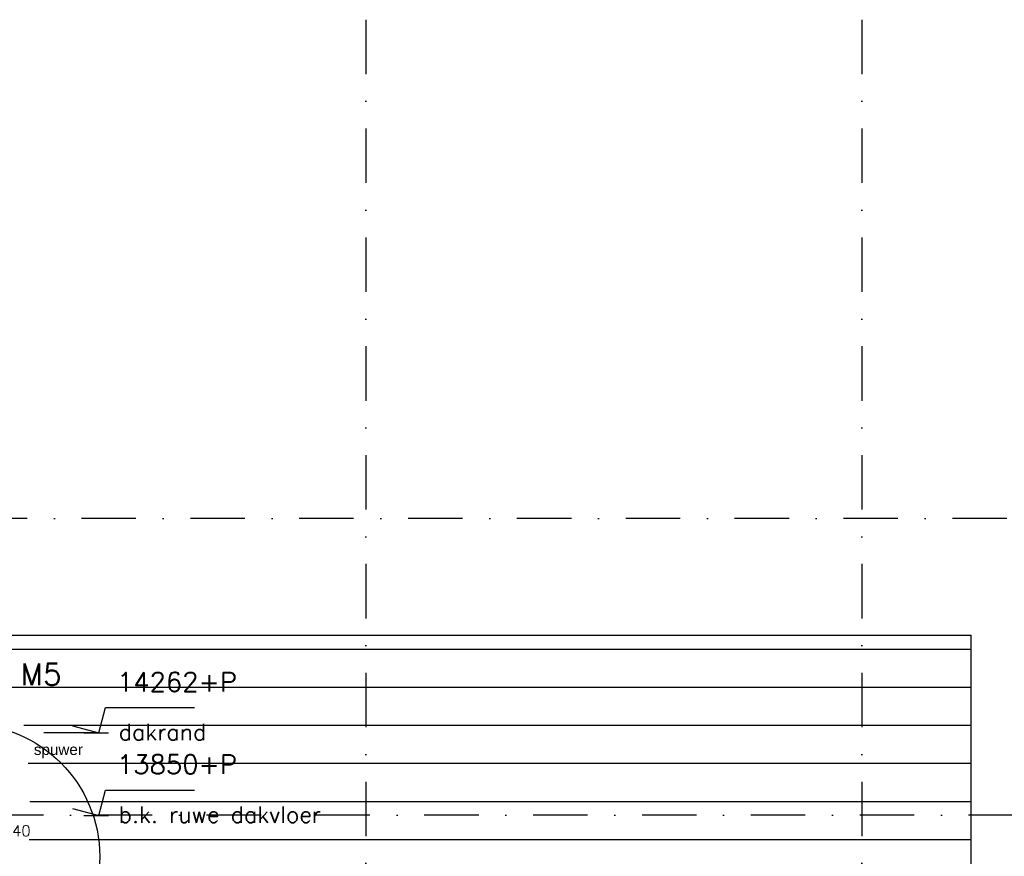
# Model space of a CAD drawing. Extents: x 0 to 316966, y 0 to 192112.
# Tile 37 of 54: x 169080 to 173603, y 106107 to 109951. Entities that reach past the tile are written whole.
import ezdxf
from ezdxf.enums import TextEntityAlignment as Align

# ---------------------------------------------------------------- set-up
doc = ezdxf.new("R2010")
doc.units = 0
doc.header["$LTSCALE"] = 20
doc.header["$MEASUREMENT"] = 0
doc.header["$PDSIZE"] = -1
doc.linetypes.add('DASHDOT', pattern=[25, 12.5, -6.25, 0, -6.25])
doc.linetypes.add('DD1', pattern=[2.66667, 1.66667, -0.5, 0, -0.5])
doc.layers.get('0').update_dxf_attribs({"linetype": 'CONTINUOUS'})
doc.layers.get('DEFPOINTS').update_dxf_attribs({"linetype": 'CONTINUOUS'})
for name, color, linetype in [('_DETAILNUMMERS', 4, 'CONTINUOUS'), ('_DETAILNUMMERSTEKST', 4, 'CONTINUOUS'), ('A--L21D1_BUITENWAND', 1, 'CONTINUOUS'), ('A--L21D2_BUITENWAND', 2, 'CONTINUOUS'), ('A--M$1A-_F123-', 1, 'CONTINUOUS'), ('A--M01A1_MAATVOERING', 1, 'CONTINUOUS'), ('A--M01B1_HOOGTE_MAATV', 1, 'CONTINUOUS'), ('A--T$1A-_F123_20', 1, 'CONTINUOUS'), ('A--T01B2_HOOGTE_MAATV', 2, 'CONTINUOUS'), ('A--T01B3_HOOGTE_MAATV', 3, 'CONTINUOUS'), ('STRAMIEN', 8, 'DD1')]:
    doc.layers.add(name, color=color, linetype=linetype)
doc.styles.add('ALFA-0_25', font='ROMANS')
doc.styles.add('EB2', font='ARIAL.TTF')
doc.styles.add('HIEMSTRA', font='romans.shx')
doc.styles.add('HOOGTEXT', font='ROMANS.shx', dxfattribs={"height": 2.5})
doc.dimstyles.new('STANDARD$0', dxfattribs={"dimscale": 50, "dimtxt": 2.5, "dimasz": 2, "dimexe": 2, "dimexo": 0, "dimgap": 2, "dimtad": 1, "dimdec": 0, "dimzin": 0, "dimdsep": 46, "dimtxsty": 'ALFA-0_25', "dimblk1": 'OBLIQUE', "dimblk2": 'OBLIQUE', "dimsah": 1, "dimcen": -3, "dimdle": 2, "dimclrd": 1, "dimclre": 1, "dimclrt": 2, "dimadec": 0, "dimazin": 0, "dimtfac": 0.666667, "dimtofl": 0, "dimtmove": 2, "dimatfit": 3, "dimldrblk": 'OBLIQUE', "dimfxl": 0, "dimtvp": 0.833333, "dimtolj": 1, "dimtzin": 0, "dimarcsym": 0})

# ---------------------------------------------------------------- blocks, each defined once
blk = doc.blocks.new('_OBLIQUE')
at = {"color": 0, "linetype": 'ByBlock'}
blk.add_line((-0.5, -0.5), (0.5, 0.5), dxfattribs=at)
blk = doc.blocks.new('*D148')
at = {"color": 1, "linetype": 'ByBlock'}
for p, q in [((168853.8, 106180.9), (168853.8, 106251.1)), ((168994.3, 106180.9), (168994.3, 106251.1)), ((169034.3, 106211.1), (168853.8, 106211.1))]:
    blk.add_line(p, q, dxfattribs=at)
at = {"layer": 'DEFPOINTS', "color": 0, "linetype": 'ByBlock'}
for p in [(168853.8, 106211.1), (168853.8, 106180.9), (168994.3, 106180.9)]:
    blk.add_point(p, dxfattribs=at)
at = {"color": 1, "linetype": 'ByBlock', "xscale": 40, "yscale": 40, "zscale": 40, "rotation": 180}
blk.add_blockref('_OBLIQUE', (168853.8, 106211.1), dxfattribs=at)
at = {"color": 1, "linetype": 'ByBlock', "xscale": 40, "yscale": 40, "zscale": 40}
blk.add_blockref('_OBLIQUE', (168994.3, 106211.1), dxfattribs=at)
at = {"color": 2, "linetype": 'ByBlock', "insert": (169065.8, 106266.2), "char_height": 50, "attachment_point": 5, "style": 'ALFA-0_25'}
blk.add_mtext('\\A1;140', dxfattribs=at)
blk = doc.blocks.new('HOOGTEP')
at = {"layer": 'A--M01A1_MAATVOERING'}
for p, q in [((0, 0), (0.624, 2.33)), ((0.624, 2.33), (8.794, 2.33)), ((-2.415, 0.647), (0, 0))]:
    blk.add_line(p, q, dxfattribs=at)
at = {"layer": 'A--M01B1_HOOGTE_MAATV'}
blk.add_line((-1.379, 0), (0.911, 0), dxfattribs=at)
at = {"layer": 'A--T01B2_HOOGTE_MAATV', "style": 'HOOGTEXT', "flags": 4}
blk.add_attdef('TEKST', (1.84, -0.671), '', height=1.5, dxfattribs=at)
at = {"layer": 'A--T01B3_HOOGTE_MAATV', "style": 'HOOGTEXT', "flags": 4}
blk.add_attdef('HOOGTE', (1.673, 3.819), '', height=1.75, dxfattribs=at)

msp = doc.modelspace()

# ---------------------------------------------------------------- linework, layer by layer
at = {"layer": '_DETAILNUMMERS'}
msp.add_circle((168838.442, 106105.811), 608.653, dxfattribs=at)
at = {"layer": 'A--L21D1_BUITENWAND'}
for p, q in [((173451.414, 107057.898), (167415.595, 107057.898)), ((173451.414, 106882.898), (167415.595, 106882.898)), ((173451.414, 106707.898), (169098.429, 106707.898)), ((173451.414, 106532.898), (169118.337, 106532.898)), ((173451.414, 106357.898), (169126.485, 106357.898)), ((173451.414, 106182.898), (169122.411, 106182.898))]:
    msp.add_line(p, q, dxfattribs=at)
at = {"layer": 'A--L21D2_BUITENWAND'}
for p in [(167415.595, 107122.804), (173451.414, 101810.369)]:
    msp.add_line(p, (173451.414, 107122.804), dxfattribs=at)
at = {"layer": 'STRAMIEN', "linetype": 'DASHDOT'}
for p, q in [((170669.265, 109950.716), (170669.265, 90560.27)), ((172949.265, 109950.716), (172949.265, 90560.27)), ((189617.728, 107659.098), (155623.284, 107659.098)), ((169439.742, 106674.236), (168994.265, 106674.236)), ((189192.195, 106295.898), (151406.443, 106295.898))]:
    msp.add_line(p, q, dxfattribs=at)

# ---------------------------------------------------------------- block references
at = {"xscale": 50, "yscale": 50, "zscale": 50}
for p, values in [((169442.704, 106673.936), {'TEKST': 'dakrand', 'HOOGTE': '14262+P'}), ((169442.704, 106295.039), {'TEKST': 'b.k. ruwe dakvloer', 'HOOGTE': '13850+P'})]:
    msp.add_blockref('HOOGTEP', p, dxfattribs=at).add_auto_attribs(values)

# ---------------------------------------------------------------- texts
at = {"layer": '_DETAILNUMMERSTEKST', "style": 'HIEMSTRA'}
msp.add_text('M5', height=100, dxfattribs=at).set_placement((169083.882, 106893.709))
at = {"layer": 'A--T$1A-_F123_20', "style": 'EB2'}
msp.add_text('spuwer', height=50, dxfattribs=at).set_placement((169369.823, 106572.801), align=Align.RIGHT)

# ---------------------------------------------------------------- dimensions: what is measured, and where the dimension line sits
at = {"layer": 'A--M$1A-_F123-'}
dim = msp.add_linear_dim(base=(168853.83, 106169.119), p1=(168994.265, 106138.839), p2=(168853.83, 106138.839), dimstyle='STANDARD$0', override={"dimscale": 20, "dimclrt": 2}, dxfattribs=at)
dim.commit()
dim.dimension.update_dxf_attribs({"geometry": '*D148', "text_midpoint": (169065.825, 106224.153), "dimtype": 160, "insert": (0, -42.017)})

doc.saveas('drawing.dxf')
